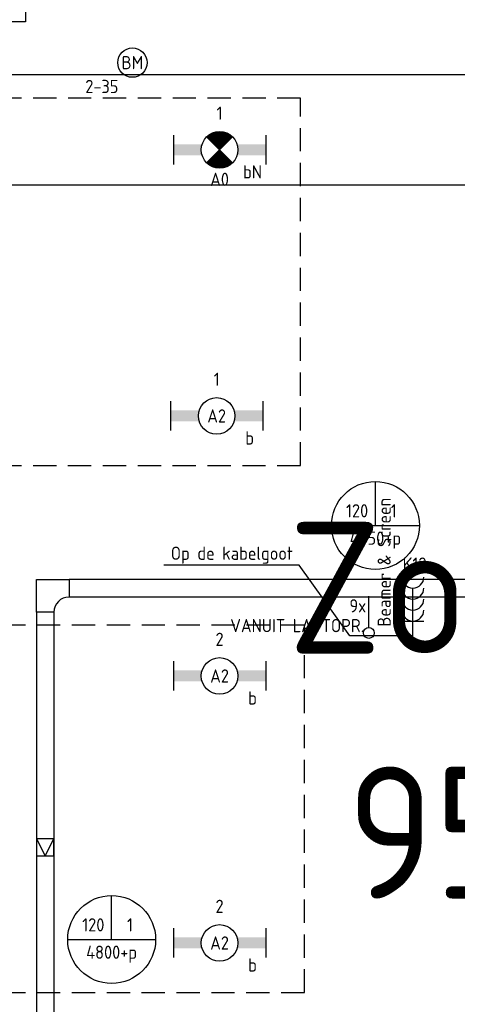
# Model space of a CAD drawing. Header units: millimetres. Extents: x -38031 to 110605, y -22066 to 88711.
# Tile 118 of 150: x 86788 to 89776, y 18761 to 25475. Entities that reach past the tile are written whole.
import ezdxf
from ezdxf.enums import TextEntityAlignment as Align

# ---------------------------------------------------------------- set-up
doc = ezdxf.new("R2010")
doc.units = ezdxf.units.MM
doc.header["$LTSCALE"] = 50
for name, pattern in [('HIDDEN', [9.525, 6.35, -3.175]), ('HIDDEN2', [4.7625, 3.175, -1.5875]), ('STYLE_06', [1.04164, 0.625, -0.20828, 0.06943, -0.13893])]:
    doc.linetypes.add(name, pattern=pattern)
for name, color, linetype in [('AL$1A---_ALGEMEEN', 8, 'Continuous'), ('Beamer', 3, 'Continuous'), ('Bouwkundig', 8, 'Continuous'), ('brandscheiding', 5, 'HIDDEN'), ('EB6511--_ATTRIB', 2, 'Continuous'), ('EL6131--_KG', 3, 'Continuous'), ('EL6132--', 3, 'Continuous'), ('EL6311--', 3, 'Continuous'), ('EL6311--nv', 3, 'Continuous'), ('EL6321--', 3, 'Continuous'), ('EL6511--', 3, 'Continuous'), ('EM6131--', 1, 'Continuous'), ('LICHT_TEXT018', 1, 'Continuous'), ('stramien', 1, 'Continuous'), ('versterkte strook', 7, 'Continuous')]:
    doc.layers.add(name, color=color, linetype=linetype)
doc.styles.add('BURO-018', font='iso.shx', dxfattribs={"height": 90})
doc.styles.add('NORATT', font='isocp.shx')
doc.styles.get("Standard").update_dxf_attribs({"font": 'iso.shx'})

# ---------------------------------------------------------------- blocks, each defined once
blk = doc.blocks.new('1115B6630')
at = {"color": 0}
for p, q in [((-6.3, 2), (-6.3, -2)), ((6.3, 2), (6.3, -2))]:
    blk.add_line(p, q, dxfattribs=at)
at = {"color": 0, "linetype": 'Continuous'}
blk.add_circle((0, 0), 2.5, dxfattribs=at)
at = {"color": 0}
for points in [[(-2.5, 0.75), (-6.3, 0.75), (-2.5, -0.75), (-6.3, -0.75)], [(2.5, 0.75), (6.3, 0.75), (2.5, -0.75), (6.3, -0.75)]]:
    blk.add_solid(points, dxfattribs=at)
at = {"color": 0, "linetype": 'Continuous', "style": 'BURO-018'}
for tag, p in [('E_GKAST', (0, 8)), ('E_GROEP', (0, 5)), ('E_SGROEP', (4.5, 5)), ('E_ARMCODE', (0, 0)), ('E_SLET', (4.5, -3))]:
    blk.add_attdef(tag, text='', height=1.8, dxfattribs=at).set_placement(p, align=Align.MIDDLE)
blk = doc.blocks.new('E00018')
at = {"color": 0, "linetype": 'Continuous'}
for p, q in [((-1.77, -1.77), (1.77, 1.77)), ((1.77, -1.77), (-1.77, 1.77))]:
    blk.add_line(p, q, dxfattribs=at)
at = {"color": 0, "linetype": 'Continuous', "const_width": 2.5}
for points in [[(-0.88, 0.88, -0.198912), (0, 1.25, -0.198912), (0.88, 0.88, -1)], [(-0.88, -0.88, 0.198912), (0, -1.25, 0.198912), (0.88, -0.88, 1)]]:
    blk.add_lwpolyline(points, format="xyb", dxfattribs=at)
blk = doc.blocks.new('1115B6630-NO1')
at = {"color": 0}
for p, q in [((-6.3, 2), (-6.3, -2)), ((6.3, 2), (6.3, -2))]:
    blk.add_line(p, q, dxfattribs=at)
at = {"color": 0, "linetype": 'Continuous'}
blk.add_circle((0, 0), 2.5, dxfattribs=at)
at = {"color": 0}
for points in [[(-2.5, 0.75), (-6.3, 0.75), (-2.5, -0.75), (-6.3, -0.75)], [(2.5, 0.75), (6.3, 0.75), (2.5, -0.75), (6.3, -0.75)]]:
    blk.add_solid(points, dxfattribs=at)
at = {"color": 0, "zscale": 50}
blk.add_blockref('E00018', (0, 0), dxfattribs=at)
at = {"color": 0, "linetype": 'Continuous', "style": 'BURO-018'}
for tag, p in [('E_GKAST', (0, 8)), ('E_GROEP', (0, 5)), ('E_SGROEP', (4.5, 5)), ('E_ARMCODE', (0, 0)), ('E_SLET', (4.5, -3))]:
    blk.add_attdef(tag, text='', height=1.8, dxfattribs=at).set_placement(p, align=Align.MIDDLE)
blk = doc.blocks.new('E-GK-GTC-783C')
at = {"color": 0, "linetype": 'Continuous'}
for p, q in [((-0.5, 60), (0.5, 60)), ((-0.5, -60), (0.5, -60))]:
    blk.add_line(p, q, dxfattribs=at)
blk = doc.blocks.new('E00103')
at = {"color": 0, "linetype": 'Continuous'}
for p, q in [((0, 6), (0, 12)), ((-6, 6), (6, 6))]:
    blk.add_line(p, q, dxfattribs=at)
blk.add_circle((0, 6), 6, dxfattribs=at)
at = {"color": 0, "linetype": 'Continuous', "style": 'BURO-018'}
for tag, p in [('E_TEXT1', (-2.5, 8)), ('E_TEXT3', (2.5, 8)), ('E_TEXT6', (0, 4))]:
    blk.add_attdef(tag, text='', height=1.8, dxfattribs=at).set_placement(p, align=Align.MIDDLE)
blk = doc.blocks.new('200254 W 210e 19-03-2008')
at = {"layer": 'AL$1A---_ALGEMEEN'}
blk.add_lwpolyline([(20727.89, 3483.56), (20751.7, 3483.56), (20751.7, 3469.81), (20751.79, 3343.66), (20852.59, 3343.66), (20852.59, 3310.34), (21000.27, 3310.34), (21000.27, 3595.56), (20771.29, 3595.56), (20771.29, 3525.16), (20685.48, 3525.16), (20685.27, 3483.71)], close=True, dxfattribs=at)
at = {"layer": 'stramien', "linetype": 'STYLE_06', "ltscale": 50}
for p, q in [((20507.75, 3517.95), (21068.27, 3517.95)), ((19004.75, 3477.45), (21069.14, 3477.45))]:
    blk.add_line(p, q, dxfattribs=at)
blk = doc.blocks.new('E-GK-BS--1-78676767')
at = {"color": 0, "linetype": 'Continuous'}
for p, q in [((-163, -60), (-163, 60)), ((-163, 60), (60, 60)), ((60, 60), (60, -163)), ((60, -163), (-60, -163))]:
    blk.add_line(p, q, dxfattribs=at)
blk.add_arc((-163, -163), 103, 0, 90, dxfattribs=at)
blk = doc.blocks.new('E00123')
at = {"color": 0, "linetype": 'Continuous'}
blk.add_circle((0, 0), 2, dxfattribs=at)
at = {"color": 0, "linetype": 'Continuous', "style": 'BURO-018'}
for tag, p in [('E_TEXT1', (0, 4.5)), ('E_TEXT2', (0, 0))]:
    blk.add_attdef(tag, text='', height=1.8, dxfattribs=at).set_placement(p, align=Align.MIDDLE)
at = {"color": 0, "linetype": 'Continuous', "style": 'BURO-018', "flags": 1}
blk.add_attdef('E_MATCODE', (0, 0), '', height=1.8, dxfattribs=at)
blk = doc.blocks.new('E00128')
at = {"color": 0, "linetype": 'Continuous'}
blk.add_line((0, 5.25), (0, 1), dxfattribs=at)
blk.add_circle((0, 6), 0.75, dxfattribs=at)
at = {"color": 7, "style": 'BURO-018'}
blk.add_attdef('E_TEXT1', text='', height=1.8, dxfattribs=at).set_placement((0, 9), align=Align.MIDDLE)
at = {"color": 0, "linetype": 'Continuous', "style": 'BURO-018', "flags": 1}
blk.add_attdef('E_MATCODE', text='', height=1.8, dxfattribs=at).set_placement((0, 0), align=Align.MIDDLE)
blk = doc.blocks.new('111304L')
at = {"color": 0, "linetype": 'Continuous'}
for p, q in [((0, 1), (0, 7.5)), ((-1.5, 3), (1.5, 3))]:
    blk.add_line(p, q, dxfattribs=at)
for centre in [(0, 9), (0, 7.5), (0, 6), (0, 4.5)]:
    blk.add_arc(centre, 1.5, 180, 0, dxfattribs=at)
at = {"color": 0, "linetype": 'Continuous', "style": 'BURO-018'}
for tag, p in [('E_GKAST', (0, 14.5)), ('E_GROEP', (0, 11.5)), ('E_SGROEP', (4.5, 11.5)), ('E_SLET1', (3.5, 8.5))]:
    blk.add_attdef(tag, text='', height=1.8, dxfattribs=at).set_placement(p, align=Align.MIDDLE)
at = {"color": 0, "linetype": 'Continuous', "style": 'BURO-018', "flags": 1}
blk.add_attdef('E_MATCODE', text='', height=1.8, dxfattribs=at).set_placement((0, 0), align=Align.MIDDLE)
blk = doc.blocks.new('beamer-Screen-opgoot')
at = {"layer": 'Beamer', "color": 1}
for points in [[(-344.7, 480.3), (-1270.3, 480.3)], [(430.6, 0), (0, 0), (-344.7, 480.3)]]:
    blk.add_lwpolyline(points, dxfattribs=at)
at = {"layer": 'Beamer'}
ref = blk.add_blockref('111304L', (430.6, -50), dxfattribs=dict(at, xscale=50, yscale=50, zscale=50))
ref.add_attrib('E_GROEP', 'K12', dxfattribs={"layer": '0', "color": 1, "linetype": 'Continuous', "height": 90, "style": 'BURO-018'}).set_placement((442.1, 488.9), align=Align.MIDDLE)
at = {"layer": 'Beamer', "color": 1}
blk.add_text('Beamer & Screen', height=90, rotation=90, dxfattribs=at).set_placement((279.7, 61.6))
blk.add_text('Op de kabelgoot', height=90, dxfattribs=at).set_placement((-1221.9, 517.7))

msp = doc.modelspace()

# ---------------------------------------------------------------- block references
at = {"layer": 'Bouwkundig', "xscale": 50, "yscale": 50, "zscale": 50}
msp.add_blockref('200254 W 210e 19-03-2008', (-951737.5, -150797.3), dxfattribs=at)

# ---------------------------------------------------------------- next in the draw order: linework, layer by layer
at = {"layer": 'EL6131--_KG', "linetype": 'Continuous'}
for p, q in [((87022.1, 19889.5), (86902.1, 19889.5)), ((86902.1, 19889.5), (86902.1, 19773.5)), ((87022.1, 19773.5), (87022.1, 19889.5)), ((86902.1, 19773.5), (87022.1, 19773.5))]:
    msp.add_line(p, q, dxfattribs=at)
at = {"layer": 'EL6131--_KG'}
for p, q in [((86902.1, 19889.5), (86962.1, 19773.5)), ((86962.1, 19773.5), (87022.1, 19889.5))]:
    msp.add_line(p, q, dxfattribs=at)
at = {"layer": 'LICHT_TEXT018', "linetype": 'HIDDEN2'}
for p, q in [((88706, 24940.7), (85927.5, 24940.7)), ((88706, 22434.5), (88706, 24940.7)), ((85927.5, 22434.5), (88706, 22434.5))]:
    msp.add_line(p, q, dxfattribs=at)
msp.add_lwpolyline([(85954.1, 18840.6), (88732.6, 18840.6), (88732.6, 21346.8), (85954.1, 21346.8)], close=True, dxfattribs=at)
at = {"layer": 'versterkte strook'}
msp.add_line((82069.1, 24350), (100596.1, 24350), dxfattribs=at)

# ---------------------------------------------------------------- next in the draw order: block references
at = {"layer": 'EL6131--_KG', "rotation": 90.00000000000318}
msp.add_blockref('E-GK-BS--1-78676767', (86962.1, 21598), dxfattribs=at)
at = {"layer": 'EL6131--_KG'}
for p, xscale, rotation in [((89158.5, 21598), 4066.880772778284, 179.9999999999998), ((86962.1, 17005.3), 8859.36015769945, 270)]:
    msp.add_blockref('E-GK-GTC-783C', p, dxfattribs=dict(at, xscale=xscale, rotation=rotation))
at = {"layer": 'EL6132--'}
ref = msp.add_blockref('E00128', (89172, 21593.3), dxfattribs=dict(at, xscale=50, yscale=50, zscale=50, rotation=180))
ref.add_attrib('E_TEXT1', '9x', dxfattribs={"layer": '0', "color": 1, "height": 90, "style": 'BURO-018'}).set_placement((89096.6, 21477.9), align=Align.MIDDLE)
at = {"layer": 'EL6311--'}
ref = msp.add_blockref('1115B6630', (88133.1, 22772.8), dxfattribs=dict(at, xscale=50, yscale=50, zscale=50))
ref.add_attrib('E_ARMCODE', 'A2', dxfattribs={"layer": '0', "color": 1, "linetype": 'Continuous', "height": 90, "style": 'BURO-018'}).set_placement((88133.1, 22772.8), align=Align.MIDDLE)
ref.add_attrib('E_SLET', 'b', dxfattribs={"layer": '0', "color": 1, "linetype": 'Continuous', "height": 90, "style": 'BURO-018'}).set_placement((88358.1, 22622.8), align=Align.MIDDLE)
ref.add_attrib('E_GROEP', '1', dxfattribs={"layer": '0', "color": 1, "linetype": 'Continuous', "height": 90, "style": 'BURO-018'}).set_placement((88133.1, 23022.8), align=Align.MIDDLE)
ref = msp.add_blockref('1115B6630', (88153, 20999.7), dxfattribs=dict(at, xscale=50, yscale=50, zscale=50))
ref.add_attrib('E_ARMCODE', 'A2', dxfattribs={"layer": '0', "color": 1, "linetype": 'Continuous', "height": 90, "style": 'BURO-018'}).set_placement((88153, 20999.7), align=Align.MIDDLE)
ref.add_attrib('E_SLET', 'b', dxfattribs={"layer": '0', "color": 1, "linetype": 'Continuous', "height": 90, "style": 'BURO-018'}).set_placement((88378, 20849.7), align=Align.MIDDLE)
ref.add_attrib('E_GROEP', '2', dxfattribs={"layer": '0', "color": 1, "linetype": 'Continuous', "height": 90, "style": 'BURO-018'}).set_placement((88153, 21249.7), align=Align.MIDDLE)
ref = msp.add_blockref('1115B6630', (88153, 19178.9), dxfattribs=dict(at, xscale=50, yscale=50, zscale=50))
ref.add_attrib('E_ARMCODE', 'A2', dxfattribs={"layer": '0', "color": 1, "linetype": 'Continuous', "height": 90, "style": 'BURO-018'}).set_placement((88153, 19178.9), align=Align.MIDDLE)
ref.add_attrib('E_SLET', 'b', dxfattribs={"layer": '0', "color": 1, "linetype": 'Continuous', "height": 90, "style": 'BURO-018'}).set_placement((88378, 19028.9), align=Align.MIDDLE)
ref.add_attrib('E_GROEP', '2', dxfattribs={"layer": '0', "color": 1, "linetype": 'Continuous', "height": 90, "style": 'BURO-018'}).set_placement((88153, 19428.9), align=Align.MIDDLE)
at = {"layer": 'EL6311--nv', "color": 0}
ref = msp.add_blockref('1115B6630-NO1', (88153, 24587.5), dxfattribs=dict(at, xscale=50, yscale=50, zscale=50))
ref.add_attrib('E_ARMCODE', 'A0', dxfattribs={"layer": '0', "color": 1, "linetype": 'Continuous', "height": 90, "style": 'BURO-018'}).set_placement((88153, 24386.6), align=Align.MIDDLE)
ref.add_attrib('E_SLET', 'bN', dxfattribs={"layer": '0', "color": 1, "linetype": 'Continuous', "height": 90, "style": 'BURO-018'}).set_placement((88378, 24437.5), align=Align.MIDDLE)
ref.add_attrib('E_GROEP', '1', dxfattribs={"layer": '0', "color": 1, "linetype": 'Continuous', "height": 90, "style": 'BURO-018'}).set_placement((88153, 24837.5), align=Align.MIDDLE)
at = {"layer": 'EL6321--'}
msp.add_blockref('beamer-Screen-opgoot', (89042.1, 21274), dxfattribs=at)
at = {"layer": 'EL6511--'}
ref = msp.add_blockref('E00123', (87557.7, 25182.1), dxfattribs=dict(at, xscale=50, yscale=50, zscale=50))
ref.add_attrib('E_TEXT2', 'BM', dxfattribs={"layer": 'EB6511--_ATTRIB', "color": 1, "linetype": 'Continuous', "height": 90, "style": 'NORATT'}).set_placement((87557.7, 25182.1), align=Align.MIDDLE)
ref.add_attrib('E_TEXT1', '2-35', dxfattribs={"layer": 'EB6511--_ATTRIB', "color": 1, "linetype": 'Continuous', "height": 90, "style": 'NORATT'}).set_placement((87349.4, 25019.8), align=Align.MIDDLE)
at = {"layer": 'EM6131--'}
ref = msp.add_blockref('E00103', (89217, 21726.1), dxfattribs=dict(at, xscale=50, yscale=50, zscale=50))
ref.add_attrib('E_TEXT1', '120', dxfattribs={"layer": '0', "color": 1, "linetype": 'Continuous', "height": 90, "style": 'BURO-018'}).set_placement((89092, 22126.1), align=Align.MIDDLE)
ref.add_attrib('E_TEXT3', '1', dxfattribs={"layer": '0', "color": 1, "linetype": 'Continuous', "height": 90, "style": 'BURO-018'}).set_placement((89342, 22126.1), align=Align.MIDDLE)
ref.add_attrib('E_TEXT6', '4850+p', dxfattribs={"layer": '0', "color": 1, "linetype": 'Continuous', "height": 90, "style": 'BURO-018'}).set_placement((89217, 21926.1), align=Align.MIDDLE)
ref = msp.add_blockref('E00103', (87416.2, 18902.6), dxfattribs=dict(at, xscale=50, yscale=50, zscale=50))
ref.add_attrib('E_TEXT1', '120', dxfattribs={"layer": '0', "color": 1, "linetype": 'Continuous', "height": 90, "style": 'BURO-018'}).set_placement((87291.2, 19302.6), align=Align.MIDDLE)
ref.add_attrib('E_TEXT3', '1', dxfattribs={"layer": '0', "color": 1, "linetype": 'Continuous', "height": 90, "style": 'BURO-018'}).set_placement((87541.2, 19302.6), align=Align.MIDDLE)
ref.add_attrib('E_TEXT6', '4800+p', dxfattribs={"layer": '0', "color": 1, "linetype": 'Continuous', "height": 90, "style": 'BURO-018'}).set_placement((87416.2, 19102.6), align=Align.MIDDLE)

# ---------------------------------------------------------------- next in the draw order: texts
at = {"layer": 'brandscheiding', "style": 'BURO-018'}
for s, p in [('Zone 10', (88621.9, 21151.5)), ('955m', (89023.8, 19482))]:
    msp.add_text(s, height=900, dxfattribs=at).set_placement(p)
at = {"layer": 'EL6132--', "color": 1}
msp.add_text('VANUIT LAPTOPR.', height=90, dxfattribs=at).set_placement((88226.2, 21298.2))

doc.saveas('drawing.dxf')
